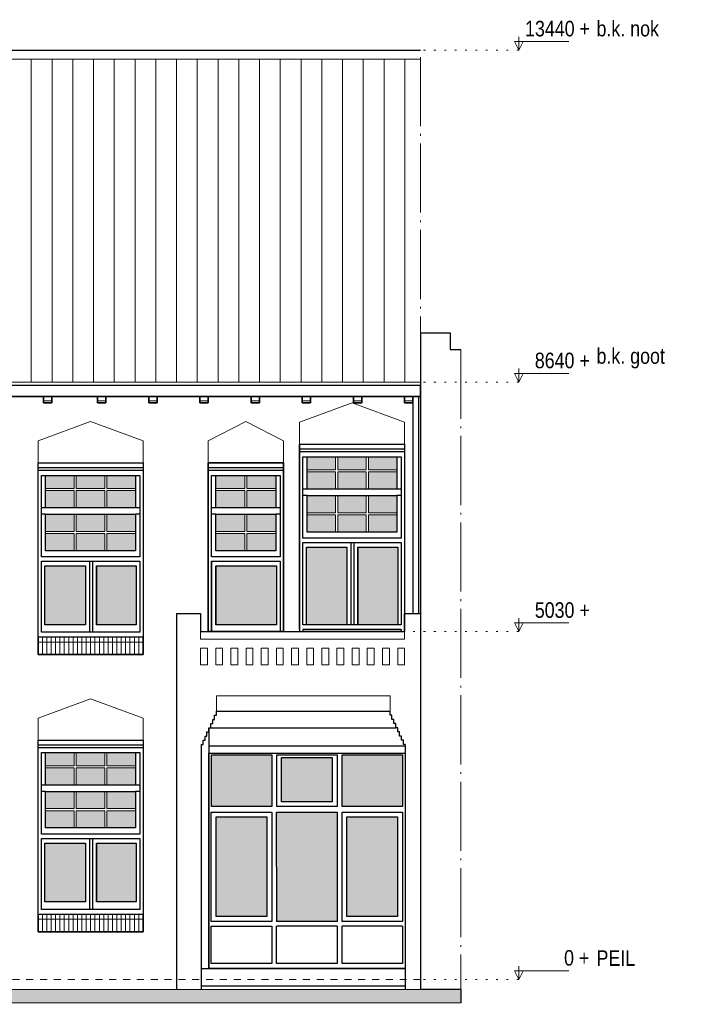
# Model space of a CAD drawing. Extents: x -59835 to 56084, y -767 to 223824.
# Tile 44 of 47: x 8095 to 17690, y 206043 to 220284. Entities that reach past the tile are written whole.
import ezdxf

# ---------------------------------------------------------------- set-up
doc = ezdxf.new("R2010")
doc.units = 0
doc.header["$MEASUREMENT"] = 0
for name, pattern in [('DASHDOT', [1250, 1000, -112.5, 25, -112.5]), ('DASHED', [200, 100, -100]), ('DOT', [150, 25, -125])]:
    doc.linetypes.add(name, pattern=pattern)
for name, color, linetype in [('102 - MAATVOERING', 7, 'Continuous'), ('21 - BUITENWANDEN', 92, 'Continuous'), ('27 - DAKEN', 92, 'Continuous'), ('31 - BUITENKOZIJNEN', 7, 'Continuous'), ('31.1 - ARCERING', 7, 'Continuous'), ('52 - AFVOERVOORZIENINGEN', 92, 'Continuous'), ('90 - TERREIN', 7, 'Continuous')]:
    doc.layers.add(name, color=color, linetype=linetype)

msp = doc.modelspace()

# ---------------------------------------------------------------- hatches: boundary and pattern name
at = {"layer": '27 - DAKEN', "linetype": 'Continuous', "lineweight": 13}
h = msp.add_hatch(dxfattribs=at)
h.set_pattern_fill("~A--G'$~", color=253, style=0, pattern_type=0)
h.set_pattern_definition([(90, (-25937.75, 215043), (-300, -1e-05), [])])
h.paths.add_polyline_path([(-25937.75, 215043), (-28609.625, 219685.9375), (-28609.625, 219713), (-24130, 219713), (-24130, 217013), (-25310, 217013), (-25310, 216163), (-24130, 216163), (-24130, 217013), (-24130, 219713), (-21950, 219713), (-21950, 217013), (-23130, 217013), (-23130, 216163), (-21950, 216163), (-21950, 217013), (-21950, 219713), (-15090, 219713), (-15090, 217013), (-16270, 217013), (-16270, 216163), (-15090, 216163), (-15090, 219713), (-5740, 219713), (-5740, 217013), (-6920, 217013), (-6920, 216163), (-5740, 216163), (-5740, 217013), (-5740, 219713), (940, 219713), (940, 217013), (-240, 217013), (-240, 216163), (940, 216163), (940, 217013), (940, 219713), (7770, 219713), (7770, 217013), (6590, 217013), (6590, 216163), (7770, 216163), (7770, 219713), (13890, 219713), (13890, 215043)])
at = {"layer": '31.1 - ARCERING', "linetype": 'Continuous', "lineweight": 5}
for points in [[(12250, 213773), (12250, 213963), (12663.25, 213963), (12663.25, 213773)], [(12250, 213773), (12250, 213963), (12663.25, 213963), (12663.25, 213773)], [(12693.25, 213773), (12693.25, 213963), (13106.625, 213963), (13106.625, 213773)], [(12693.25, 213773), (12693.25, 213963), (13106.625, 213963), (13106.625, 213773)], [(13136.625, 213773), (13136.625, 213963), (13550, 213963), (13550, 213773)], [(13136.625, 213773), (13136.625, 213963), (13550, 213963), (13550, 213773)], [(8470, 213503), (8470, 213693), (8883.25, 213693), (8883.25, 213503)], [(8470, 213503), (8470, 213693), (8883.25, 213693), (8883.25, 213503)], [(8913.25, 213503), (8913.25, 213693), (9326.625, 213693), (9326.625, 213503)], [(8913.25, 213503), (8913.25, 213693), (9326.625, 213693), (9326.625, 213503)], [(9356.625, 213503), (9356.625, 213693), (9770, 213693), (9770, 213503)], [(9356.625, 213503), (9356.625, 213693), (9770, 213693), (9770, 213503)], [(10930, 213503), (10930, 213693), (11350, 213693), (11350, 213503)], [(10930, 213503), (10930, 213693), (11350, 213693), (11350, 213503)], [(11380, 213503), (11380, 213693), (11800, 213693), (11800, 213503)], [(11380, 213503), (11380, 213693), (11800, 213693), (11800, 213503)], [(12250, 213493), (12250, 213743), (12663.25, 213743), (12663.25, 213493)], [(12250, 213493), (12250, 213743), (12663.25, 213743), (12663.25, 213493)], [(12693.25, 213493), (12693.25, 213743), (13106.625, 213743), (13106.625, 213493)], [(12693.25, 213493), (12693.25, 213743), (13106.625, 213743), (13106.625, 213493)], [(13136.625, 213493), (13136.625, 213743), (13549.875, 213743), (13549.875, 213493)], [(13136.625, 213493), (13136.625, 213743), (13549.875, 213743), (13549.875, 213493)], [(8470, 213223), (8470, 213473), (8883.25, 213473), (8883.25, 213223)], [(8470, 213223), (8470, 213473), (8883.25, 213473), (8883.25, 213223)], [(8913.25, 213223), (8913.25, 213473), (9326.625, 213473), (9326.625, 213223)], [(8913.25, 213223), (8913.25, 213473), (9326.625, 213473), (9326.625, 213223)], [(9356.625, 213223), (9356.625, 213473), (9769.875, 213473), (9769.875, 213223)], [(9356.625, 213223), (9356.625, 213473), (9769.875, 213473), (9769.875, 213223)], [(10930, 213223), (10930, 213473), (11350, 213473), (11350, 213223)], [(10930, 213223), (10930, 213473), (11350, 213473), (11350, 213223)], [(11380, 213223), (11380, 213473), (11799.875, 213473), (11799.875, 213223)], [(11380, 213223), (11380, 213473), (11799.875, 213473), (11799.875, 213223)], [(12250, 213153), (12250, 213403), (12663.25, 213403), (12663.25, 213153)], [(12250, 213153), (12250, 213403), (12663.25, 213403), (12663.25, 213153)], [(12693.25, 213153), (12693.25, 213403), (13106.625, 213403), (13106.625, 213153)], [(12693.25, 213153), (12693.25, 213403), (13106.625, 213403), (13106.625, 213153)], [(13136.625, 213153), (13136.625, 213403), (13550, 213403), (13550, 213153)], [(13136.625, 213153), (13136.625, 213403), (13550, 213403), (13550, 213153)], [(8470, 212883), (8470, 213133), (8883.25, 213133), (8883.25, 212883)], [(8470, 212883), (8470, 213133), (8883.25, 213133), (8883.25, 212883)], [(8913.25, 212883), (8913.25, 213133), (9326.625, 213133), (9326.625, 212883)], [(8913.25, 212883), (8913.25, 213133), (9326.625, 213133), (9326.625, 212883)], [(9356.625, 212883), (9356.625, 213133), (9770, 213133), (9770, 212883)], [(9356.625, 212883), (9356.625, 213133), (9770, 213133), (9770, 212883)], [(10930, 212883), (10930, 213133), (11350, 213133), (11350, 212883)], [(10930, 212883), (10930, 213133), (11350, 213133), (11350, 212883)], [(11380, 212883), (11380, 213133), (11800, 213133), (11800, 212883)], [(11380, 212883), (11380, 213133), (11800, 213133), (11800, 212883)], [(12250, 212873), (12250, 213123), (12663.25, 213123), (12663.25, 212873)], [(12250, 212873), (12250, 213123), (12663.25, 213123), (12663.25, 212873)], [(12693.25, 212873), (12693.25, 213123), (13106.625, 213123), (13106.625, 212873)], [(12693.25, 212873), (12693.25, 213123), (13106.625, 213123), (13106.625, 212873)], [(13136.625, 212873), (13136.625, 213123), (13549.875, 213123), (13549.875, 212873)], [(13136.625, 212873), (13136.625, 213123), (13549.875, 213123), (13549.875, 212873)], [(8470, 212603), (8470, 212853), (8883.25, 212853), (8883.25, 212603)], [(8470, 212603), (8470, 212853), (8883.25, 212853), (8883.25, 212603)], [(8913.25, 212603), (8913.25, 212853), (9326.625, 212853), (9326.625, 212603)], [(8913.25, 212603), (8913.25, 212853), (9326.625, 212853), (9326.625, 212603)], [(9356.625, 212603), (9356.625, 212853), (9769.875, 212853), (9769.875, 212603)], [(9356.625, 212603), (9356.625, 212853), (9769.875, 212853), (9769.875, 212603)], [(10930, 212603), (10930, 212853), (11350, 212853), (11350, 212603)], [(10930, 212603), (10930, 212853), (11350, 212853), (11350, 212603)], [(11380, 212603), (11380, 212853), (11799.875, 212853), (11799.875, 212603)], [(11380, 212603), (11380, 212853), (11799.875, 212853), (11799.875, 212603)], [(12240, 211533), (12240, 212653), (12825, 212653), (12825, 211533)], [(12240, 211533), (12240, 212653), (12825, 212653), (12825, 211533)], [(12985, 211533), (12985, 212653), (13560, 212653), (13560, 211533)], [(12985, 211533), (12985, 212653), (13560, 212653), (13560, 211533)], [(8460, 211533), (8460, 212383), (9045, 212383), (9045, 211533)], [(8460, 211533), (8460, 212383), (9045, 212383), (9045, 211533)], [(9205, 211533), (9205, 212383), (9780, 212383), (9780, 211533)], [(9205, 211533), (9205, 212383), (9780, 212383), (9780, 211533)], [(10930, 211533), (10930, 212383), (11810, 212383), (11810, 211533)], [(10930, 211533), (10930, 212383), (11810, 212383), (11810, 211533)], [(8470, 209493), (8470, 209683), (8883.25, 209683), (8883.25, 209493)], [(8470, 209493), (8470, 209683), (8883.25, 209683), (8883.25, 209493)], [(8913.25, 209493), (8913.25, 209683), (9326.625, 209683), (9326.625, 209493)], [(8913.25, 209493), (8913.25, 209683), (9326.625, 209683), (9326.625, 209493)], [(9356.625, 209493), (9356.625, 209683), (9770, 209683), (9770, 209493)], [(9356.625, 209493), (9356.625, 209683), (9770, 209683), (9770, 209493)], [(10866.75, 208903), (10866.75, 209653), (11740.125, 209653), (11740.125, 208903)], [(10866.75, 208903), (10866.75, 209653), (11740.125, 209653), (11740.125, 208903)], [(12756.625, 208903), (12756.625, 209653), (13630, 209653), (13630, 208903)], [(12756.625, 208903), (12756.625, 209653), (13630, 209653), (13630, 208903)], [(11881.75, 208973), (11881.75, 209613), (12615, 209613), (12615, 208973)], [(11881.75, 208973), (11881.75, 209613), (12615, 209613), (12615, 208973)], [(8470, 209213), (8470, 209463), (8883.25, 209463), (8883.25, 209213)], [(8470, 209213), (8470, 209463), (8883.25, 209463), (8883.25, 209213)], [(8913.25, 209213), (8913.25, 209463), (9326.625, 209463), (9326.625, 209213)], [(8913.25, 209213), (8913.25, 209463), (9326.625, 209463), (9326.625, 209213)], [(9356.625, 209213), (9356.625, 209463), (9769.875, 209463), (9769.875, 209213)], [(9356.625, 209213), (9356.625, 209463), (9769.875, 209463), (9769.875, 209213)], [(8470, 208873), (8470, 209123), (8883.25, 209123), (8883.25, 208873)], [(8470, 208873), (8470, 209123), (8883.25, 209123), (8883.25, 208873)], [(8913.25, 208873), (8913.25, 209123), (9326.625, 209123), (9326.625, 208873)], [(8913.25, 208873), (8913.25, 209123), (9326.625, 209123), (9326.625, 208873)], [(9356.625, 208873), (9356.625, 209123), (9770, 209123), (9770, 208873)], [(9356.625, 208873), (9356.625, 209123), (9770, 209123), (9770, 208873)], [(8470, 208593), (8470, 208843), (8883.25, 208843), (8883.25, 208593)], [(8470, 208593), (8470, 208843), (8883.25, 208843), (8883.25, 208593)], [(8913.25, 208593), (8913.25, 208843), (9326.625, 208843), (9326.625, 208593)], [(8913.25, 208593), (8913.25, 208843), (9326.625, 208843), (9326.625, 208593)], [(9356.625, 208593), (9356.625, 208843), (9769.875, 208843), (9769.875, 208593)], [(9356.625, 208593), (9356.625, 208843), (9769.875, 208843), (9769.875, 208593)], [(11810.125, 207243), (11810.125, 208823), (12685, 208823), (12685, 207243)], [(11810.125, 207243), (11810.125, 208823), (12685, 208823), (12685, 207243)], [(10933.5, 207313), (10933.5, 208753), (11668.375, 208753), (11668.375, 207313)], [(10933.5, 207313), (10933.5, 208753), (11668.375, 208753), (11668.375, 207313)], [(12823.375, 207313), (12823.375, 208753), (13558.25, 208753), (13558.25, 207313)], [(12823.375, 207313), (12823.375, 208753), (13558.25, 208753), (13558.25, 207313)], [(8460, 207523), (8460, 208373), (9045, 208373), (9045, 207523)], [(8460, 207523), (8460, 208373), (9045, 208373), (9045, 207523)], [(9205, 207523), (9205, 208373), (9780, 208373), (9780, 207523)], [(9205, 207523), (9205, 208373), (9780, 208373), (9780, 207523)]]:
    msp.add_hatch(color=253, dxfattribs=at).paths.add_polyline_path(points)
at = {"layer": '90 - TERREIN', "linetype": 'Continuous', "lineweight": 5}
msp.add_hatch(color=7, dxfattribs=at).paths.add_polyline_path([(-12632.5, 206043), (-12633.5, 206243), (14474.875, 206263), (14475, 206063)])

# ---------------------------------------------------------------- linework, layer by layer
at = {"layer": '102 - MAATVOERING', "color": 213, "linetype": 'Continuous', "lineweight": 13}
for points in [[(15310, 220036.75), (15310, 219843), (15247.5, 219968), (16035, 219968)], [(15310, 219843), (15372.5, 219968)], [(15310, 215236.75), (15310, 215043), (15247.5, 215168), (16035, 215168)], [(15310, 215043), (15372.5, 215168)], [(15310, 211626.75), (15310, 211433), (15247.5, 211558), (16035, 211558)], [(15310, 211433), (15372.5, 211558)], [(15310, 206596.75), (15310, 206403), (15247.5, 206528), (16035, 206528)], [(15310, 206403), (15372.5, 206528)]]:
    msp.add_lwpolyline(points, dxfattribs=at)
at = {"layer": '102 - MAATVOERING', "color": 8, "linetype": 'DOT', "lineweight": 5}
for points in [[(15310, 219843), (13890, 219843)], [(15310, 215043), (13890, 215043)], [(15310, 211433), (13660, 211433)], [(15310, 206403), (13890, 206403)]]:
    msp.add_lwpolyline(points, dxfattribs=at)
at = {"layer": '102 - MAATVOERING', "color": 213, "linetype": 'DASHED', "lineweight": 13}
msp.add_lwpolyline([(13890, 206403), (-26000, 206403)], dxfattribs=at)
at = {"layer": '21 - BUITENWANDEN', "color": 92, "linetype": 'Continuous', "lineweight": 25}
for points in [[(13890, 215753), (13890, 206263)], [(13890, 215753), (14320, 215753)], [(13890, 215753), (14320, 215753)], [(14320, 215753), (14320, 215513), (14475, 215513)], [(8440, 214833), (7820, 214833)], [(8560, 214833), (8560, 214743), (8440, 214743), (8440, 214833)], [(9220, 214833), (8560, 214833)], [(9340, 214833), (9340, 214743), (9220, 214743), (9220, 214833)], [(9960, 214833), (9340, 214833)], [(10080, 214833), (10080, 214743), (9960, 214743), (9960, 214833)], [(10700, 214833), (10080, 214833)], [(10820, 214833), (10820, 214743), (10700, 214743), (10700, 214833)], [(11440, 214833), (10820, 214833)], [(11560, 214833), (11560, 214743), (11440, 214743), (11440, 214833)], [(12180, 214833), (11560, 214833)], [(12300, 214833), (12300, 214743), (12180, 214743), (12180, 214833)], [(12920, 214833), (12300, 214833)], [(13040, 214833), (13040, 214743), (12920, 214743), (12920, 214833)], [(13660, 214833), (13040, 214833)], [(13780, 214833), (13780, 214743), (13660, 214743), (13660, 214833)], [(13890, 214833), (13780, 214833)], [(13890, 214833), (13890, 206263)], [(12140, 214143), (13660, 214143), (13660, 211433)], [(12140, 214143), (12140, 211433)], [(11910, 211433), (11910, 213873), (10820, 213873), (10820, 211433)], [(10360, 211693), (10360, 206263)], [(10360, 211693), (10710, 211693), (10710, 211433), (13660, 211433), (13660, 211693), (13890, 211693)], [(10885, 210163), (10912.5, 210163), (10912.5, 210223)], [(10912.5, 210223), (10940, 210223), (10940, 210283)], [(10940, 210283), (13450, 210283)], [(13477.5, 210223), (13450, 210223), (13450, 210283)], [(13505, 210163), (13477.5, 210163), (13477.5, 210223)], [(10830, 210043), (10857.5, 210043), (10857.5, 210103)], [(10857.5, 210103), (10885, 210103), (10885, 210163)], [(13532.5, 210103), (13505, 210103), (13505, 210163)], [(13560, 210043), (13532.5, 210043), (13532.5, 210103)], [(10747.5, 209863), (10775, 209863), (10775, 209923)], [(10775, 209923), (10802.5, 209923), (10802.5, 209983)], [(10802.5, 209983), (10830, 209983), (10830, 210043)], [(10830, 210043), (10830, 206563)], [(10830, 210043), (13532.5, 210043)], [(13587.5, 209983), (13560, 209983), (13560, 210043)], [(13615, 209923), (13587.5, 209923), (13587.5, 209983)], [(13642.5, 209863), (13615, 209863), (13615, 209923)], [(10720, 209803), (10747.5, 209803), (10747.5, 209863)], [(10720, 209803), (10720, 206260.625)], [(10830, 209783), (13670, 209783)], [(13670, 209803), (13642.5, 209803), (13642.5, 209863)], [(13670, 209803), (13670, 206262.8125)], [(10830, 209673), (13670, 209673)], [(10830, 209673), (13670, 209673)], [(10720, 206563), (13670, 206563)], [(-26000, 206203), (-17233.5, 206203), (-12633.5, 206243), (13890, 206263)], [(10720, 206310.625), (13670, 206310.625)], [(13890, 206263), (14475, 206263)]]:
    msp.add_lwpolyline(points, dxfattribs=at)
at = {"layer": '21 - BUITENWANDEN', "color": 213, "linetype": 'DASHDOT', "lineweight": 13}
msp.add_lwpolyline([(14475, 215513), (14475, 206263)], dxfattribs=at)
at = {"layer": '21 - BUITENWANDEN', "color": 5, "linetype": 'Continuous', "lineweight": 5}
for points in [[(12900, 214743), (12140, 214463)], [(12900, 214743), (13660, 214463)], [(9120, 214473), (8360, 214193)], [(9120, 214473), (9880, 214193)], [(11365, 214473), (10820, 214193)], [(11365, 214473), (11910, 214193)], [(12140, 214143), (12140, 214463)], [(13660, 214143), (13660, 214463)], [(8360, 213873), (8360, 214193)], [(9880, 213873), (9880, 214193)], [(10820, 213873), (10820, 214193)], [(11910, 213873), (11910, 214193)], [(10710, 211433), (10710, 211323), (13660, 211323), (13660, 211433)], [(10710, 211193), (10710, 210953)], [(10710, 211193), (10810, 211193)], [(10810, 211193), (10810, 210953)], [(10929.125, 211193), (10929.125, 210953)], [(10929.125, 211193), (11029.125, 211193)], [(11029.125, 211193), (11029.125, 210953)], [(11148.375, 211193), (11148.375, 210953)], [(11148.375, 211193), (11248.375, 211193)], [(11248.375, 211193), (11248.375, 210953)], [(11367.5, 211193), (11367.5, 210953)], [(11367.5, 211193), (11467.5, 211193)], [(11467.5, 211193), (11467.5, 210953)], [(11586.75, 211193), (11586.75, 210953)], [(11586.75, 211193), (11686.75, 211193)], [(11686.75, 211193), (11686.75, 210953)], [(11805.875, 211193), (11805.875, 210953)], [(11805.875, 211193), (11905.875, 211193)], [(11905.875, 211193), (11905.875, 210953)], [(12025.125, 211193), (12025.125, 210953)], [(12025.125, 211193), (12125.125, 211193)], [(12125.125, 211193), (12125.125, 210953)], [(12244.25, 211193), (12244.25, 210953)], [(12244.25, 211193), (12344.25, 211193)], [(12344.25, 211193), (12344.25, 210953)], [(12463.5, 211193), (12463.5, 210953)], [(12463.5, 211193), (12563.5, 211193)], [(12563.5, 211193), (12563.5, 210953)], [(12682.625, 211193), (12682.625, 210953)], [(12682.625, 211193), (12782.625, 211193)], [(12782.625, 211193), (12782.625, 210953)], [(12901.875, 211193), (12901.875, 210953)], [(12901.875, 211193), (13001.875, 211193)], [(13001.875, 211193), (13001.875, 210953)], [(13121, 211193), (13121, 210953)], [(13121, 211193), (13221, 211193)], [(13221, 211193), (13221, 210953)], [(13340.25, 211193), (13340.25, 210953)], [(13340.25, 211193), (13440.25, 211193)], [(13440.25, 211193), (13440.25, 210953)], [(13560, 211193), (13560, 210953)], [(13560, 211193), (13660, 211193)], [(13660, 211193), (13660, 210953)], [(10810, 210953), (10710, 210953)], [(11029.125, 210953), (10929.125, 210953)], [(11248.375, 210953), (11148.375, 210953)], [(11467.5, 210953), (11367.5, 210953)], [(11686.75, 210953), (11586.75, 210953)], [(11905.875, 210953), (11805.875, 210953)], [(12125.125, 210953), (12025.125, 210953)], [(12344.25, 210953), (12244.25, 210953)], [(12563.5, 210953), (12463.5, 210953)], [(12782.625, 210953), (12682.625, 210953)], [(13001.875, 210953), (12901.875, 210953)], [(13221, 210953), (13121, 210953)], [(13440.25, 210953), (13340.25, 210953)], [(13660, 210953), (13560, 210953)], [(10940, 210283), (10940, 210503), (13450, 210503), (13450, 210283)], [(9120, 210463), (8360, 210183)], [(9120, 210463), (9880, 210183)], [(8360, 209863), (8360, 210183)], [(9880, 209863), (9880, 210183)]]:
    msp.add_lwpolyline(points, dxfattribs=at)
at = {"layer": '21 - BUITENWANDEN', "color": 92, "linetype": 'Continuous', "lineweight": 25}
for points in [[(8360, 211103), (8360, 213873), (9880, 213873), (9880, 211103)], [(8360, 207093), (8360, 209863), (9880, 209863), (9880, 207093)]]:
    msp.add_lwpolyline(points, close=True, dxfattribs=at)
at = {"layer": '27 - DAKEN', "color": 92, "linetype": 'Continuous', "lineweight": 25}
msp.add_lwpolyline([(-28700, 219843), (13890, 219843)], dxfattribs=at)
at = {"layer": '27 - DAKEN', "color": 213, "linetype": 'DASHDOT', "lineweight": 13}
msp.add_lwpolyline([(13890, 214993), (13890, 219843)], dxfattribs=at)
at = {"layer": '27 - DAKEN', "color": 5, "linetype": 'Continuous', "lineweight": 5}
for points in [[(-28609.625, 219713), (13890, 219713)], [(-25937.75, 215043), (13890, 215043)]]:
    msp.add_lwpolyline(points, dxfattribs=at)
at = {"layer": '31 - BUITENKOZIJNEN', "color": 92, "linetype": 'Continuous', "lineweight": 25}
for points in [[(12140, 211463), (12140, 214143), (13660, 214143), (13660, 211463)], [(13660, 214073), (12140, 214073)], [(13660, 214033), (12140, 214033)], [(9880, 213803), (8360, 213803)], [(9880, 213763), (8360, 213763)], [(11910, 213803), (10820, 213803)], [(11910, 213763), (10820, 213763)], [(12250, 213493), (12190, 213493)], [(13610, 213493), (13550, 213493)], [(12250, 213403), (12190, 213403)], [(13610, 213403), (13550, 213403)], [(8470, 213223), (8410, 213223)], [(9830, 213223), (9770, 213223)], [(10930, 213223), (10870, 213223)], [(11860, 213223), (11800, 213223)], [(8470, 213133), (8410, 213133)], [(9830, 213133), (9770, 213133)], [(10930, 213133), (10870, 213133)], [(11860, 213133), (11800, 213133)], [(12825, 212653), (12825, 211533)], [(12885, 212723), (12885, 211533)], [(12925, 212723), (12925, 211533)], [(12985, 212653), (12985, 211533)], [(9045, 212383), (9045, 211533)], [(9105, 212453), (9105, 211423)], [(9145, 212453), (9145, 211423)], [(9205, 212383), (9205, 211533)], [(10870, 212453), (10870, 211433)], [(10930, 212383), (10930, 211533)], [(8360, 211353), (8360, 211103), (9880, 211103), (9880, 211353)], [(10820, 211433), (11910, 211433)], [(12140, 211463), (12140, 211433)], [(12140, 211433), (12190, 211433)], [(12190, 211463), (13610, 211463)], [(12190, 211463), (12190, 211433)], [(13610, 211463), (12190, 211463)], [(13610, 211463), (13610, 211433)], [(13610, 211433), (13660, 211433)], [(13660, 211463), (13660, 211433)], [(9880, 209793), (8360, 209793)], [(9880, 209753), (8360, 209753)], [(11740.125, 209653), (11740.125, 208903), (10866.75, 208903), (10866.75, 209653), (11740.125, 209653), (11740.125, 208903)], [(12685, 209653), (12685, 208903), (11811.75, 208903), (11811.75, 209653), (12685, 209653), (12685, 208903)], [(13630, 209653), (13630, 208903), (12756.625, 208903), (12755, 209653), (13630, 209653), (13630, 208903)], [(12615, 208972.875), (11881.75, 208973), (11881.75, 209613), (12615, 209613)], [(12615, 209613), (12615, 208972.875)], [(8470, 209213), (8410, 209213)], [(9830, 209213), (9770, 209213)], [(8470, 209123), (8410, 209123)], [(9830, 209123), (9770, 209123)], [(11738.5, 208823), (11738.5, 207243), (10865.125, 207243), (10865.125, 208823), (11738.5, 208823), (11738.5, 207243)], [(12685, 208823), (12683.625, 207243), (11810.375, 207243), (11810.125, 208823), (12685, 208823)], [(13630, 208823), (13630, 207243), (12755, 207243), (12755, 208823), (13630, 208823)], [(11668.375, 207313), (10933.5, 207313), (10935.125, 208753), (11668.375, 208753)], [(11668.375, 208753), (11668.375, 207313)], [(13558.25, 207313), (12823.375, 207313), (12823.375, 208753), (13558.25, 208753)], [(13558.25, 208753), (13558.25, 207313)], [(9045, 208373), (9045, 207523)], [(9105, 208443), (9105, 207413)], [(9145, 208443), (9145, 207413)], [(9205, 208373), (9205, 207523)], [(8360, 207343), (8360, 207093), (9880, 207093), (9880, 207343)], [(12683.875, 207243), (11810.125, 207243)], [(13630, 207243), (12755, 207243)], [(12683.875, 207173), (11810.125, 207173)], [(12683.875, 207173), (12683.875, 206633), (11810.125, 206633), (11810.125, 207173)], [(13630, 207173), (12755, 207173)], [(13630, 207173), (13630, 206633), (12755, 206633), (12755, 207173)]]:
    msp.add_lwpolyline(points, dxfattribs=at)
for points in [[(12190, 212783), (12190, 213963), (13610, 213963), (13610, 212783)], [(12250, 213493), (12250, 213963), (13550, 213963), (13550, 213493)], [(8360, 211353), (8360, 213873), (9880, 213873), (9880, 211353)], [(10820, 211433), (10820, 213873), (11910, 213873), (11910, 211433)], [(8410, 212513), (8410, 213693), (9830, 213693), (9830, 212513)], [(8470, 213223), (8470, 213693), (9770, 213693), (9770, 213223)], [(10870, 212513), (10870, 213693), (11860, 213693), (11860, 212513)], [(10930, 213223), (10930, 213693), (11800, 213693), (11800, 213223)], [(12250, 212873), (12250, 213403), (13550, 213403), (13550, 212873)], [(8470, 212603), (8470, 213133), (9770, 213133), (9770, 212603)], [(10930, 212603), (10930, 213133), (11800, 213133), (11800, 212603)], [(12190, 211533), (12190, 212723), (13610, 212723), (13610, 211533)], [(12240, 211533), (12240, 212653), (12825, 212653), (12825, 211533)], [(12985, 212653), (13560, 212653), (13560, 211533), (12985, 211533)], [(8410, 211423), (8410, 212453), (9830, 212453), (9830, 211423)], [(8460, 211533), (8460, 212383), (9045, 212383), (9045, 211533)], [(9205, 212383), (9780, 212383), (9780, 211533), (9205, 211533)], [(10870, 211433), (10870, 212453), (11860, 212453), (11860, 211433)], [(10930, 212383), (11810, 212383), (11810, 211533), (10930, 211533)], [(8360, 207343), (8360, 209863), (9880, 209863), (9880, 207343)], [(8410, 208503), (8410, 209683), (9830, 209683), (9830, 208503)], [(8470, 209213), (8470, 209683), (9770, 209683), (9770, 209213)], [(10830, 206563), (10830, 209673), (13670, 209673), (13670, 206563)], [(8470, 208593), (8470, 209123), (9770, 209123), (9770, 208593)], [(8410, 207413), (8410, 208443), (9830, 208443), (9830, 207413)], [(8460, 207523), (8460, 208373), (9045, 208373), (9045, 207523)], [(9205, 208373), (9780, 208373), (9780, 207523), (9205, 207523)], [(11738.5, 207173), (11738.5, 206633), (10865.125, 206633), (10865.125, 207173)]]:
    msp.add_lwpolyline(points, close=True, dxfattribs=at)
at = {"layer": '31 - BUITENKOZIJNEN', "color": 5, "linetype": 'Continuous', "lineweight": 5}
for points in [[(12663.25, 213773), (12663.25, 213963)], [(12693.25, 213773), (12693.25, 213963)], [(13106.625, 213773), (13106.625, 213963)], [(13136.625, 213773), (13136.625, 213963)], [(12663.25, 213773), (12250, 213773)], [(12693.25, 213773), (13106.625, 213773)], [(13549.875, 213773), (13136.625, 213773)], [(8883.25, 213503), (8883.25, 213693)], [(8913.25, 213503), (8913.25, 213693)], [(9326.625, 213503), (9326.625, 213693)], [(9356.625, 213503), (9356.625, 213693)], [(10930, 213503), (10930, 213693)], [(11350, 213503), (11350, 213693)], [(11380, 213503), (11380, 213693)], [(12663.25, 213743), (12250, 213743)], [(12663.25, 213493), (12663.25, 213743)], [(12693.25, 213493), (12693.25, 213743)], [(12693.25, 213743), (13106.625, 213743)], [(13106.625, 213493), (13106.625, 213743)], [(13136.625, 213493), (13136.625, 213743)], [(13549.875, 213743), (13136.625, 213743)], [(8883.25, 213503), (8470, 213503)], [(8883.25, 213473), (8470, 213473)], [(8883.25, 213223), (8883.25, 213473)], [(8913.25, 213503), (9326.625, 213503)], [(8913.25, 213223), (8913.25, 213473)], [(8913.25, 213473), (9326.625, 213473)], [(9326.625, 213223), (9326.625, 213473)], [(9769.875, 213503), (9356.625, 213503)], [(9356.625, 213223), (9356.625, 213473)], [(9769.875, 213473), (9356.625, 213473)], [(10930, 213503), (11350, 213503)], [(10930, 213223), (10930, 213473)], [(10930, 213473), (11350, 213473)], [(11350, 213223), (11350, 213473)], [(11799.875, 213503), (11380, 213503)], [(11380, 213223), (11380, 213473)], [(11799.875, 213473), (11380, 213473)], [(12663.25, 213153), (12663.25, 213403)], [(12693.25, 213153), (12693.25, 213403)], [(13106.625, 213153), (13106.625, 213403)], [(13136.625, 213153), (13136.625, 213403)], [(8883.25, 212883), (8883.25, 213133)], [(8913.25, 212883), (8913.25, 213133)], [(9326.625, 212883), (9326.625, 213133)], [(9356.625, 212883), (9356.625, 213133)], [(10930, 212883), (10930, 213133)], [(11350, 212883), (11350, 213133)], [(11380, 212883), (11380, 213133)], [(12663.25, 213153), (12250, 213153)], [(12663.25, 213123), (12250, 213123)], [(12663.25, 212883), (12663.25, 213123)], [(12693.25, 213153), (13106.625, 213153)], [(12693.25, 212873), (12693.25, 213123)], [(12693.25, 213123), (13106.625, 213123)], [(13106.625, 212873), (13106.625, 213123)], [(13549.875, 213153), (13136.625, 213153)], [(13136.625, 212873), (13136.625, 213123)], [(13549.875, 213123), (13136.625, 213123)], [(8883.25, 212883), (8470, 212883)], [(8883.25, 212853), (8470, 212853)], [(8883.25, 212613), (8883.25, 212853)], [(8913.25, 212883), (9326.625, 212883)], [(8913.25, 212603), (8913.25, 212853)], [(8913.25, 212853), (9326.625, 212853)], [(9326.625, 212603), (9326.625, 212853)], [(9769.875, 212883), (9356.625, 212883)], [(9356.625, 212603), (9356.625, 212853)], [(9769.875, 212853), (9356.625, 212853)], [(10930, 212883), (11350, 212883)], [(10930, 212603), (10930, 212853)], [(10930, 212853), (11350, 212853)], [(11350, 212603), (11350, 212853)], [(11799.875, 212883), (11380, 212883)], [(11380, 212603), (11380, 212853)], [(11799.875, 212853), (11380, 212853)], [(8423.25, 211103), (8423.25, 211353)], [(8486.625, 211103), (8486.625, 211353)], [(8549.875, 211103), (8549.875, 211353)], [(8613.25, 211103), (8613.25, 211353)], [(8676.5, 211103), (8676.5, 211353)], [(8739.875, 211103), (8739.875, 211353)], [(8803.125, 211103), (8803.125, 211353)], [(8866.5, 211103), (8866.5, 211353)], [(8929.75, 211103), (8929.75, 211353)], [(8993.125, 211103), (8993.125, 211353)], [(9056.375, 211103), (9056.375, 211353)], [(9119.75, 211103), (9119.75, 211353)], [(9183, 211103), (9183, 211353)], [(9246.375, 211103), (9246.375, 211353)], [(9309.625, 211103), (9309.625, 211353)], [(9373, 211103), (9373, 211353)], [(9436.25, 211103), (9436.25, 211353)], [(9499.625, 211103), (9499.625, 211353)], [(9562.875, 211103), (9562.875, 211353)], [(9626.25, 211103), (9626.25, 211353)], [(9689.5, 211103), (9689.5, 211353)], [(9752.875, 211103), (9752.875, 211353)], [(9816.125, 211103), (9816.125, 211353)], [(8360, 211283), (9880, 211283)], [(8883.25, 209493), (8883.25, 209683)], [(8913.25, 209493), (8913.25, 209683)], [(9326.625, 209493), (9326.625, 209683)], [(9356.625, 209493), (9356.625, 209683)], [(8883.25, 209493), (8470, 209493)], [(8913.25, 209493), (9326.625, 209493)], [(9769.875, 209493), (9356.625, 209493)], [(8883.25, 209463), (8470, 209463)], [(8883.25, 209213), (8883.25, 209463)], [(8913.25, 209213), (8913.25, 209463)], [(8913.25, 209463), (9326.625, 209463)], [(9326.625, 209213), (9326.625, 209463)], [(9356.625, 209213), (9356.625, 209463)], [(9769.875, 209463), (9356.625, 209463)], [(8883.25, 208873), (8883.25, 209123)], [(8913.25, 208873), (8913.25, 209123)], [(9326.625, 208873), (9326.625, 209123)], [(9356.625, 208873), (9356.625, 209123)], [(8883.25, 208873), (8470, 208873)], [(8883.25, 208843), (8470, 208843)], [(8883.25, 208603), (8883.25, 208843)], [(8913.25, 208873), (9326.625, 208873)], [(8913.25, 208593), (8913.25, 208843)], [(8913.25, 208843), (9326.625, 208843)], [(9326.625, 208593), (9326.625, 208843)], [(9769.875, 208873), (9356.625, 208873)], [(9356.625, 208593), (9356.625, 208843)], [(9769.875, 208843), (9356.625, 208843)], [(8423.25, 207093), (8423.25, 207343)], [(8486.625, 207093), (8486.625, 207343)], [(8549.875, 207093), (8549.875, 207343)], [(8613.25, 207093), (8613.25, 207343)], [(8676.5, 207093), (8676.5, 207343)], [(8739.875, 207093), (8739.875, 207343)], [(8803.125, 207093), (8803.125, 207343)], [(8866.5, 207093), (8866.5, 207343)], [(8929.75, 207093), (8929.75, 207343)], [(8993.125, 207093), (8993.125, 207343)], [(9056.375, 207093), (9056.375, 207343)], [(9119.75, 207093), (9119.75, 207343)], [(9183, 207093), (9183, 207343)], [(9246.375, 207093), (9246.375, 207343)], [(9309.625, 207093), (9309.625, 207343)], [(9373, 207093), (9373, 207343)], [(9436.25, 207093), (9436.25, 207343)], [(9499.625, 207093), (9499.625, 207343)], [(9562.875, 207093), (9562.875, 207343)], [(9626.25, 207093), (9626.25, 207343)], [(9689.5, 207093), (9689.5, 207343)], [(9752.875, 207093), (9752.875, 207343)], [(9816.125, 207093), (9816.125, 207343)], [(8360, 207273), (9880, 207273)]]:
    msp.add_lwpolyline(points, dxfattribs=at)
at = {"layer": '52 - AFVOERVOORZIENINGEN', "color": 92, "linetype": 'Continuous', "lineweight": 25}
for points in [[(13890, 214993), (-25750, 214993), (-25750, 214953), (-25780, 214953), (-25780, 214833), (-26000, 214833)], [(13890, 214833), (13890, 214993)], [(-25780, 214833), (13890, 214833)], [(13780, 214833), (13780, 211693)], [(13860, 214833), (13860, 211693)], [(13780, 211693), (13860, 211693)]]:
    msp.add_lwpolyline(points, dxfattribs=at)
for points in [[(8560, 214833), (8440, 214833), (8440, 214743), (8560, 214743)], [(9340, 214833), (9220, 214833), (9220, 214743), (9340, 214743)], [(10080, 214833), (9960, 214833), (9960, 214743), (10080, 214743)], [(10820, 214833), (10700, 214833), (10700, 214743), (10820, 214743)], [(11560, 214833), (11440, 214833), (11440, 214743), (11560, 214743)], [(12300, 214833), (12180, 214833), (12180, 214743), (12300, 214743)], [(13040, 214833), (12920, 214833), (12920, 214743), (13040, 214743)], [(13780, 214833), (13660, 214833), (13660, 214743), (13780, 214743)]]:
    msp.add_lwpolyline(points, close=True, dxfattribs=at)
at = {"layer": '52 - AFVOERVOORZIENINGEN', "color": 5, "linetype": 'Continuous', "lineweight": 5}
for points in [[(8560, 214773), (8440, 214773)], [(9340, 214773), (9220, 214773)], [(10080, 214773), (9960, 214773)], [(10820, 214773), (10700, 214773)], [(11560, 214773), (11440, 214773)], [(12300, 214773), (12180, 214773)], [(13040, 214773), (12920, 214773)], [(13780, 214773), (13660, 214773)]]:
    msp.add_lwpolyline(points, dxfattribs=at)
at = {"layer": '90 - TERREIN', "color": 92, "linetype": 'Continuous', "lineweight": 25}
for points in [[(-12633.5, 206243), (14474.875, 206263)], [(14474.875, 206263), (14475, 206063)], [(14475, 206063), (-12632.5, 206043)]]:
    msp.add_lwpolyline(points, dxfattribs=at)

# ---------------------------------------------------------------- texts
at = {"layer": '102 - MAATVOERING', "color": 7, "linetype": 'Continuous', "lineweight": 0, "char_height": 224.999994, "attachment_point": 7, "line_spacing_factor": 0.8}
for s, insert in [('{\\fArial Narrow|b0|i0|c12|p0; 13440 + }', (15330.125, 220039.25)), ('{\\fArial Narrow|b0|i0|c12|p0;b.k. nok}', (16435, 220039.25)), ('{\\fArial Narrow|b0|i0|c12|p0;  8640 + }', (15399.5, 215239.25)), ('{\\fArial Narrow|b0|i0|c12|p0;b.k. goot}', (16435, 215239.25)), ('{\\fArial Narrow|b0|i0|c12|p0;  5030 + }', (15399.5, 211629.25)), ('{\\fArial Narrow|b0|i0|c12|p0; }', (16435, 211629.25)), ('{\\fArial Narrow|b0|i0|c12|p0;     0 + }', (15607.875, 206599.25)), ('{\\fArial Narrow|b0|i0|c12|p0;PEIL}', (16435, 206599.25))]:
    msp.add_mtext(s, dxfattribs=dict(at, insert=insert))

doc.saveas('drawing.dxf')
